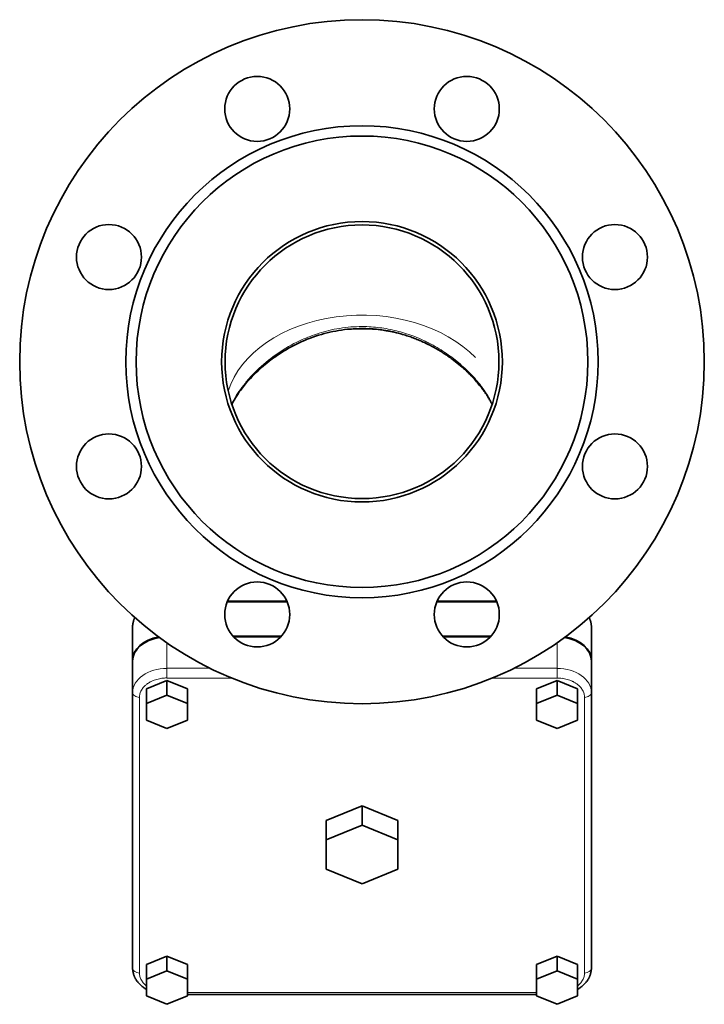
# Model space of a CAD drawing. Extents: x 1691 to 2227, y 281 to 779.
# Tile 3 of 9: x 1691 to 1791, y 424 to 568. Entities that reach past the tile are written whole.
import ezdxf

# ---------------------------------------------------------------- set-up
doc = ezdxf.new("R2010")
doc.units = 0

msp = doc.modelspace()

# ---------------------------------------------------------------- linework, layer by layer
at = {"color": 7, "lineweight": 13, "ltscale": 0.440342}
msp.add_line((1721.53, 483.2), (1730.34, 483.2), dxfattribs=at)
at = {"color": 7, "lineweight": 35, "ltscale": 0.434134}
msp.add_line((1730.27, 483.35), (1721.59, 483.35), dxfattribs=at)
at = {"color": 7, "lineweight": 13, "ltscale": 0.440343}
msp.add_line((1752.14, 483.2), (1760.95, 483.2), dxfattribs=at)
at = {"color": 7, "lineweight": 35, "ltscale": 0.434137}
msp.add_line((1760.89, 483.35), (1752.21, 483.35), dxfattribs=at)
at = {"color": 7, "lineweight": 35, "ltscale": 0.247488}
for p, q in [((1707.74, 479.67), (1707.74, 474.72)), ((1774.74, 479.67), (1774.74, 474.72))]:
    msp.add_line(p, q, dxfattribs=at)
at = {"color": 7, "lineweight": 35, "ltscale": 0.353867}
for p, q in [((1729.47, 478.25), (1722.39, 478.25)), ((1760.09, 478.25), (1753.01, 478.25))]:
    msp.add_line(p, q, dxfattribs=at)
at = {"color": 7, "lineweight": 35, "ltscale": 0.344075}
for p, q in [((1729.37, 478.14), (1722.49, 478.14)), ((1759.99, 478.14), (1753.11, 478.14))]:
    msp.add_line(p, q, dxfattribs=at)
at = {"color": 7, "lineweight": 13, "ltscale": 0.187193}
for p, q in [((1712.74, 473.55), (1712.74, 477.29)), ((1769.74, 473.55), (1769.74, 477.29))]:
    msp.add_line(p, q, dxfattribs=at)
at = {"color": 7, "lineweight": 35}
for p, q in [((1707.74, 434.41), (1707.74, 474.72)), ((1707.74, 470.01), (1707.74, 429.71)), ((1774.74, 429.71), (1774.74, 470.01)), ((1766.74, 425.88), (1715.74, 425.88))]:
    msp.add_line(p, q, dxfattribs=at)
at = {"color": 7, "lineweight": 35, "ltscale": 0.22981}
for p, q in [((1707.74, 474.61), (1707.74, 470.01)), ((1774.74, 470.01), (1774.74, 474.61))]:
    msp.add_line(p, q, dxfattribs=at)
at = {"color": 7, "lineweight": 35, "ltscale": 0.005296}
msp.add_line((1774.74, 474.72), (1774.74, 474.61), dxfattribs=at)
at = {"color": 7, "lineweight": 13, "ltscale": 0.317502}
msp.add_line((1719.09, 473.55), (1712.74, 473.55), dxfattribs=at)
at = {"color": 7, "lineweight": 13, "ltscale": 0.070711}
for p, q in [((1712.74, 472.13), (1712.74, 473.55)), ((1769.74, 473.55), (1769.74, 472.13))]:
    msp.add_line(p, q, dxfattribs=at)
at = {"color": 7, "lineweight": 13, "ltscale": 0.3175}
msp.add_line((1769.74, 473.55), (1763.39, 473.55), dxfattribs=at)
at = {"color": 7, "lineweight": 35, "ltscale": 0.162018}
for p, q in [((1712.74, 471.76), (1709.74, 470.53)), ((1715.74, 470.53), (1712.74, 471.76)), ((1769.74, 471.76), (1766.74, 470.53)), ((1772.74, 470.53), (1769.74, 471.76)), ((1712.74, 431.45), (1709.74, 430.23)), ((1715.74, 430.23), (1712.74, 431.45)), ((1769.74, 431.45), (1766.74, 430.23)), ((1772.74, 430.23), (1769.74, 431.45))]:
    msp.add_line(p, q, dxfattribs=at)
at = {"color": 7, "lineweight": 13, "ltscale": 0.473904}
msp.add_line((1722.22, 472.13), (1712.74, 472.13), dxfattribs=at)
at = {"color": 7, "lineweight": 35, "ltscale": 0.106065}
for p, q in [((1712.74, 469.63), (1712.74, 471.76)), ((1769.74, 469.63), (1769.74, 471.76)), ((1712.74, 429.33), (1712.74, 431.45)), ((1769.74, 429.33), (1769.74, 431.45))]:
    msp.add_line(p, q, dxfattribs=at)
at = {"color": 7, "lineweight": 13, "ltscale": 0.473902}
msp.add_line((1769.74, 472.13), (1760.26, 472.13), dxfattribs=at)
at = {"color": 7, "lineweight": 13}
for p, q in [((1708.74, 469.31), (1708.74, 429)), ((1773.74, 429), (1773.74, 469.31)), ((1715.74, 426.17), (1766.74, 426.17))]:
    msp.add_line(p, q, dxfattribs=at)
at = {"color": 7, "lineweight": 35, "ltscale": 0.106066}
for p, q in [((1709.74, 468.41), (1709.74, 470.53)), ((1715.74, 468.41), (1715.74, 470.53)), ((1766.74, 468.41), (1766.74, 470.53)), ((1772.74, 468.41), (1772.74, 470.53))]:
    msp.add_line(p, q, dxfattribs=at)
at = {"color": 7, "lineweight": 35, "ltscale": 0.162019}
for p, q in [((1709.74, 468.41), (1712.74, 469.63)), ((1712.74, 469.63), (1715.74, 468.41)), ((1766.74, 468.41), (1769.74, 469.63)), ((1769.74, 469.63), (1772.74, 468.41)), ((1712.74, 464.74), (1709.74, 465.96)), ((1715.74, 465.96), (1712.74, 464.74)), ((1769.74, 464.74), (1766.74, 465.96)), ((1772.74, 465.96), (1769.74, 464.74)), ((1709.74, 428.1), (1712.74, 429.33)), ((1712.74, 429.33), (1715.74, 428.1)), ((1766.74, 428.1), (1769.74, 429.33)), ((1769.74, 429.33), (1772.74, 428.1)), ((1712.74, 424.43), (1709.74, 425.65)), ((1715.74, 425.65), (1712.74, 424.43)), ((1769.74, 424.43), (1766.74, 425.65)), ((1772.74, 425.65), (1769.74, 424.43))]:
    msp.add_line(p, q, dxfattribs=at)
at = {"color": 7, "lineweight": 35, "ltscale": 0.122475}
for p, q in [((1709.74, 465.96), (1709.74, 468.41)), ((1715.74, 468.41), (1715.74, 465.96)), ((1766.74, 465.96), (1766.74, 468.41)), ((1772.74, 468.41), (1772.74, 465.96))]:
    msp.add_line(p, q, dxfattribs=at)
at = {"color": 7, "lineweight": 35, "ltscale": 0.283532}
for p, q in [((1741.24, 453.44), (1735.99, 451.3)), ((1746.49, 451.3), (1741.24, 453.44)), ((1741.24, 450.61), (1735.99, 448.47)), ((1746.49, 448.47), (1741.24, 450.61))]:
    msp.add_line(p, q, dxfattribs=at)
at = {"color": 7, "lineweight": 35, "ltscale": 0.141421}
for p, q in [((1741.24, 450.61), (1741.24, 453.44)), ((1735.99, 448.47), (1735.99, 451.3)), ((1746.49, 451.3), (1746.49, 448.47))]:
    msp.add_line(p, q, dxfattribs=at)
at = {"color": 7, "lineweight": 35, "ltscale": 0.214331}
for p, q in [((1735.99, 448.47), (1735.99, 444.18)), ((1746.49, 444.18), (1746.49, 448.47))]:
    msp.add_line(p, q, dxfattribs=at)
at = {"color": 7, "lineweight": 35, "ltscale": 0.283533}
for p, q in [((1735.99, 444.18), (1741.24, 442.04)), ((1741.24, 442.04), (1746.49, 444.18))]:
    msp.add_line(p, q, dxfattribs=at)
at = {"color": 7, "lineweight": 35, "ltscale": 0.106067}
for p, q in [((1709.74, 428.1), (1709.74, 430.23)), ((1715.74, 428.1), (1715.74, 430.23)), ((1766.74, 428.1), (1766.74, 430.23)), ((1772.74, 428.1), (1772.74, 430.23))]:
    msp.add_line(p, q, dxfattribs=at)
at = {"color": 7, "lineweight": 35, "ltscale": 0.122474}
for p, q in [((1709.74, 425.65), (1709.74, 428.1)), ((1715.74, 428.1), (1715.74, 425.65)), ((1766.74, 425.65), (1766.74, 428.1)), ((1772.74, 428.1), (1772.74, 425.65))]:
    msp.add_line(p, q, dxfattribs=at)
at = {"color": 7, "lineweight": 13}
for points in [[(1741.24, 523.51), (1740.83, 523.51), (1740.42, 523.49), (1740.01, 523.47), (1739.6, 523.45), (1739.2, 523.41), (1738.79, 523.36), (1738.38, 523.31), (1737.98, 523.25), (1737.58, 523.18), (1737.17, 523.11), (1736.77, 523.02), (1736.41, 522.94), (1736.04, 522.85), (1735.68, 522.75), (1735.32, 522.65), (1734.96, 522.54), (1734.61, 522.42), (1734.29, 522.32), (1733.97, 522.2), (1733.65, 522.08), (1733.34, 521.96), (1733.13, 521.87), (1732.93, 521.79), (1732.72, 521.7), (1732.51, 521.61), (1732.31, 521.51), (1732.11, 521.42), (1731.9, 521.32), (1731.7, 521.22), (1731.3, 521.02), (1730.9, 520.8), (1730.51, 520.58), (1730.12, 520.36), (1729.74, 520.12), (1729.36, 519.88), (1728.99, 519.63), (1728.63, 519.38), (1728.27, 519.12), (1727.92, 518.85), (1727.57, 518.58), (1727.23, 518.31), (1726.89, 518.03), (1726.57, 517.74), (1726.24, 517.44), (1725.91, 517.13), (1725.6, 516.82), (1725.29, 516.5), (1724.99, 516.19), (1724.7, 515.86), (1724.56, 515.7), (1724.42, 515.54), (1724.29, 515.38), (1724.16, 515.21), (1723.92, 514.92), (1723.69, 514.62), (1723.48, 514.32), (1723.27, 514.02), (1723.07, 513.72), (1722.88, 513.42), (1722.7, 513.12), (1722.52, 512.82), (1722.36, 512.52), (1722.21, 512.22)], [(1753.06, 519.92), (1752.78, 520.1), (1752.49, 520.27), (1752.2, 520.45), (1751.91, 520.62), (1751.62, 520.78), (1751.32, 520.94), (1751.17, 521.02), (1751.02, 521.1), (1750.87, 521.17), (1750.72, 521.25), (1750.49, 521.36), (1750.27, 521.47), (1750.04, 521.57), (1749.81, 521.68), (1749.52, 521.8), (1749.23, 521.92), (1748.94, 522.04), (1748.65, 522.15), (1748.36, 522.26), (1748.06, 522.36), (1747.76, 522.46), (1747.46, 522.56), (1747.17, 522.65), (1746.87, 522.73), (1746.57, 522.81), (1746.27, 522.89), (1745.97, 522.96), (1745.66, 523.03), (1745.36, 523.1), (1745.05, 523.15), (1744.75, 523.21), (1744.44, 523.26), (1744.14, 523.31), (1743.83, 523.35), (1743.52, 523.38), (1743.21, 523.42), (1742.9, 523.44), (1742.59, 523.47), (1742.28, 523.48), (1741.97, 523.5), (1741.66, 523.51), (1741.45, 523.51), (1741.24, 523.51)], [(1760.27, 512.22), (1760.17, 512.41), (1760.07, 512.61), (1759.96, 512.81), (1759.85, 513.01), (1759.73, 513.21), (1759.6, 513.41), (1759.48, 513.61), (1759.35, 513.82), (1759.21, 514.02), (1759.07, 514.22), (1758.93, 514.42), (1758.78, 514.62), (1758.7, 514.73), (1758.61, 514.84), (1758.44, 515.07), (1758.26, 515.29), (1758.08, 515.51), (1757.89, 515.73), (1757.7, 515.95), (1757.51, 516.16), (1757.31, 516.38), (1757.1, 516.59), (1756.9, 516.8), (1756.68, 517.01), (1756.47, 517.22), (1756.25, 517.43), (1756.02, 517.64), (1755.79, 517.84), (1755.56, 518.05), (1755.33, 518.24), (1755.09, 518.44), (1754.84, 518.64), (1754.6, 518.83), (1754.35, 519.02), (1754.1, 519.2), (1753.84, 519.39), (1753.59, 519.57), (1753.46, 519.65), (1753.33, 519.74), (1753.19, 519.83), (1753.06, 519.92)], [(1710.55, 471.67), (1710.43, 471.62), (1710.32, 471.56), (1710.21, 471.5), (1710.1, 471.43), (1710.05, 471.4), (1710, 471.36), (1709.93, 471.32), (1709.86, 471.27), (1709.8, 471.22), (1709.72, 471.16), (1709.65, 471.1), (1709.58, 471.04), (1709.53, 471), (1709.49, 470.95), (1709.44, 470.9), (1709.39, 470.85)], [(1773.09, 470.85), (1773.02, 470.93), (1772.95, 471), (1772.87, 471.07), (1772.79, 471.13), (1772.71, 471.2), (1772.63, 471.26), (1772.54, 471.33), (1772.45, 471.39), (1772.37, 471.44), (1772.28, 471.49), (1772.2, 471.54), (1772.13, 471.57), (1772.07, 471.61), (1772, 471.64), (1771.93, 471.67)]]:
    msp.add_lwpolyline(points, dxfattribs=at)
at = {"color": 7, "lineweight": 35}
for points in [[(1722.23, 512.15), (1722.31, 512.3), (1722.39, 512.45), (1722.48, 512.61), (1722.56, 512.76), (1722.65, 512.91), (1722.75, 513.07), (1722.84, 513.22), (1722.94, 513.38), (1723.14, 513.68), (1723.32, 513.95), (1723.52, 514.22), (1723.72, 514.49), (1723.93, 514.77), (1724.17, 515.07), (1724.42, 515.36), (1724.67, 515.65), (1724.94, 515.94), (1725.21, 516.23), (1725.49, 516.52), (1725.78, 516.81), (1726.05, 517.06), (1726.31, 517.3), (1726.57, 517.53), (1726.83, 517.76), (1727.1, 517.99), (1727.38, 518.21), (1727.66, 518.44), (1727.94, 518.65), (1728.12, 518.79), (1728.3, 518.92), (1728.5, 519.06), (1728.69, 519.19), (1729.05, 519.44), (1729.41, 519.67), (1729.77, 519.9), (1730.14, 520.12), (1730.52, 520.34), (1730.9, 520.55), (1731.28, 520.75), (1731.67, 520.95), (1732.06, 521.14), (1732.45, 521.32), (1732.85, 521.49), (1733.25, 521.65), (1733.66, 521.81), (1734.07, 521.96), (1734.47, 522.1), (1734.89, 522.24), (1735.3, 522.36), (1735.72, 522.48), (1736.13, 522.59), (1736.55, 522.69), (1736.98, 522.78), (1737.4, 522.86), (1737.82, 522.94), (1738.25, 523), (1738.67, 523.06), (1739.1, 523.11), (1739.53, 523.15), (1739.95, 523.18), (1740.38, 523.2), (1740.81, 523.21), (1741.24, 523.22)], [(1753.11, 519.64), (1752.95, 519.75), (1752.78, 519.85), (1752.61, 519.96), (1752.44, 520.06), (1752.28, 520.16), (1752.1, 520.26), (1751.93, 520.35), (1751.76, 520.45), (1751.59, 520.55), (1751.41, 520.64), (1751.24, 520.73), (1751.06, 520.82), (1750.89, 520.91), (1750.71, 521), (1750.53, 521.08), (1750.35, 521.17), (1750.18, 521.25), (1749.99, 521.33), (1749.81, 521.41), (1749.63, 521.49), (1749.45, 521.56), (1749.27, 521.64), (1749.08, 521.71), (1748.9, 521.78), (1748.72, 521.85), (1748.53, 521.92), (1748.35, 521.99), (1748.16, 522.05), (1747.97, 522.11), (1747.79, 522.18), (1747.6, 522.24), (1747.41, 522.29), (1747.16, 522.37), (1746.9, 522.44), (1746.59, 522.53), (1746.27, 522.61), (1746.11, 522.65), (1745.95, 522.68), (1745.79, 522.72), (1745.63, 522.75), (1745.47, 522.79), (1745.31, 522.82), (1745.15, 522.85), (1744.99, 522.88), (1744.83, 522.91), (1744.67, 522.93), (1744.51, 522.96), (1744.35, 522.99), (1744.16, 523.01), (1743.96, 523.04), (1743.77, 523.06), (1743.58, 523.09), (1743.38, 523.11), (1743.19, 523.13), (1742.99, 523.14), (1742.8, 523.16), (1742.6, 523.17), (1742.41, 523.18), (1742.21, 523.19), (1742.02, 523.2), (1741.82, 523.21), (1741.63, 523.21), (1741.43, 523.22), (1741.24, 523.22)], [(1753.11, 519.64), (1753.28, 519.54), (1753.45, 519.43), (1753.61, 519.32), (1753.77, 519.2), (1753.94, 519.09), (1754.1, 518.97), (1754.26, 518.86), (1754.41, 518.74), (1754.66, 518.56), (1754.9, 518.37), (1755.15, 518.18), (1755.38, 517.98), (1755.62, 517.79), (1755.85, 517.59), (1755.96, 517.49), (1756.07, 517.39), (1756.19, 517.28), (1756.31, 517.18), (1756.49, 517), (1756.68, 516.83), (1756.85, 516.66), (1757.02, 516.49), (1757.19, 516.32), (1757.35, 516.14), (1757.51, 515.97), (1757.67, 515.8), (1757.83, 515.63), (1757.98, 515.45), (1758.13, 515.28), (1758.28, 515.1), (1758.42, 514.92), (1758.57, 514.74), (1758.68, 514.59), (1758.8, 514.44), (1758.88, 514.33), (1758.97, 514.21), (1759.06, 514.09), (1759.14, 513.97), (1759.22, 513.86), (1759.3, 513.74), (1759.38, 513.62), (1759.46, 513.51), (1759.53, 513.39), (1759.6, 513.28), (1759.67, 513.16), (1759.74, 513.05), (1759.81, 512.93), (1759.88, 512.82), (1759.94, 512.71), (1760.01, 512.59), (1760.07, 512.48), (1760.13, 512.37), (1760.19, 512.26), (1760.25, 512.15)], [(1707.74, 479.67), (1707.74, 479.74), (1707.74, 479.81), (1707.75, 479.89), (1707.76, 479.96), (1707.76, 480.03), (1707.78, 480.1), (1707.79, 480.18), (1707.8, 480.25), (1707.82, 480.32), (1707.84, 480.39), (1707.86, 480.46), (1707.88, 480.53), (1707.9, 480.6), (1707.93, 480.67), (1707.95, 480.74), (1707.98, 480.79), (1708, 480.85), (1708.03, 480.91), (1708.06, 480.97)], [(1774.42, 480.97), (1774.45, 480.9), (1774.49, 480.83), (1774.52, 480.76), (1774.54, 480.7), (1774.56, 480.65), (1774.59, 480.57), (1774.61, 480.5), (1774.64, 480.42), (1774.66, 480.34), (1774.67, 480.27), (1774.69, 480.19), (1774.7, 480.13), (1774.71, 480.06), (1774.72, 480), (1774.73, 479.93), (1774.73, 479.86), (1774.74, 479.8), (1774.74, 479.73), (1774.74, 479.67)], [(1707.74, 429.71), (1707.74, 429.63), (1707.74, 429.55), (1707.75, 429.48), (1707.76, 429.4), (1707.76, 429.33), (1707.77, 429.25), (1707.79, 429.17), (1707.8, 429.1), (1707.82, 429.03), (1707.84, 428.95), (1707.86, 428.88), (1707.88, 428.81), (1707.9, 428.74), (1707.92, 428.67), (1707.95, 428.6), (1707.98, 428.53), (1708, 428.48), (1708.03, 428.41), (1708.06, 428.35), (1708.09, 428.29), (1708.12, 428.23), (1708.15, 428.17), (1708.19, 428.11), (1708.23, 428.05), (1708.26, 427.99), (1708.32, 427.91), (1708.37, 427.83), (1708.44, 427.74), (1708.5, 427.66), (1708.57, 427.58), (1708.64, 427.5), (1708.68, 427.45), (1708.73, 427.4), (1708.78, 427.36), (1708.83, 427.31), (1708.88, 427.26), (1708.93, 427.21), (1708.98, 427.17), (1709.03, 427.12), (1709.09, 427.08), (1709.15, 427.03), (1709.21, 426.98), (1709.27, 426.93), (1709.34, 426.89), (1709.4, 426.84), (1709.47, 426.8), (1709.54, 426.76), (1709.6, 426.71), (1709.67, 426.67), (1709.74, 426.63)], [(1774.74, 429.71), (1774.74, 429.63), (1774.74, 429.55), (1774.73, 429.48), (1774.72, 429.4), (1774.72, 429.33), (1774.7, 429.25), (1774.69, 429.17), (1774.68, 429.1), (1774.66, 429.03), (1774.64, 428.95), (1774.62, 428.88), (1774.6, 428.81), (1774.58, 428.74), (1774.56, 428.67), (1774.53, 428.6), (1774.5, 428.53), (1774.48, 428.48), (1774.45, 428.41), (1774.42, 428.35), (1774.39, 428.29), (1774.36, 428.23), (1774.33, 428.17), (1774.29, 428.11), (1774.25, 428.05), (1774.22, 427.99), (1774.16, 427.91), (1774.11, 427.83), (1774.04, 427.74), (1773.98, 427.66), (1773.91, 427.58), (1773.84, 427.5), (1773.8, 427.45), (1773.75, 427.4), (1773.7, 427.36), (1773.65, 427.31), (1773.6, 427.26), (1773.55, 427.21), (1773.5, 427.17), (1773.45, 427.12), (1773.39, 427.08), (1773.33, 427.03), (1773.27, 426.98), (1773.21, 426.93), (1773.14, 426.89), (1773.08, 426.84), (1773.01, 426.8), (1772.94, 426.76), (1772.88, 426.71), (1772.81, 426.67), (1772.74, 426.63)]]:
    msp.add_lwpolyline(points, dxfattribs=at)
for centre, radius in [((1741.24, 518.37), 50), ((1725.93, 555.33), 4.75), ((1756.55, 555.33), 4.75), ((1741.24, 518.37), 34.5), ((1741.24, 518.37), 33), ((1704.28, 533.68), 4.75), ((1741.24, 518.37), 20.5), ((1741.24, 518.37), 20), ((1778.19, 533.68), 4.75), ((1704.28, 503.07), 4.75), ((1778.19, 503.07), 4.75), ((1725.93, 481.42), 4.75), ((1756.55, 481.42), 4.75)]:
    msp.add_circle(centre, radius, dxfattribs=at)
for centre, radius, start, end in [((1741.24, 493.55), 29.63, 85.9871, 90.0022), ((1741.21, 518.38), 20.03, 355.8495, 358.8439)]:
    msp.add_arc(centre, radius, start, end, dxfattribs=at)
at = {"color": 7, "lineweight": 13}
for centre, radius, start, end in [((1711.34, 469.04), 2.66, 136.9718, 150.5143), ((1712.54, 467.34), 4.77, 105.5165, 114.697), ((1712.7, 466.81), 5.32, 97.3901, 105.5826), ((1712.74, 466.53), 5.61, 89.9803, 97.4407), ((1769.74, 466.53), 5.6, 82.5584, 90.0214), ((1769.78, 466.81), 5.32, 74.4182, 82.6102), ((1769.94, 467.34), 4.77, 65.3032, 74.4839), ((1771.14, 469.04), 2.66, 29.4863, 43.0286), ((1710.77, 469.3), 2.03, 165.2377, 179.9613), ((1710.96, 469.25), 2.23, 150.5377, 165.1632), ((1771.52, 469.25), 2.23, 14.8372, 29.4638), ((1771.71, 469.3), 2.03, 0.0419, 14.7606), ((1710.77, 429), 2.03, 180.0419, 194.7606), ((1771.71, 429), 2.03, 345.2377, 359.9613), ((1710.96, 429.06), 2.23, 194.8372, 209.4638), ((1711.34, 429.27), 2.66, 209.4863, 223.0286), ((1771.14, 429.27), 2.66, 316.9718, 330.5143), ((1771.52, 429.06), 2.23, 330.5377, 345.1632), ((1711.73, 429.62), 3.19, 222.8639, 231.4102), ((1770.75, 429.62), 3.19, 308.6006, 317.1367)]:
    msp.add_arc(centre, radius, start, end, dxfattribs=at)
for centre, major_axis, start_param, end_param in [((1741.24, 511.05), (-20, 0), 3.735882, 6.067037), ((1712.74, 479.67), (-5, 0), 5.911037, 6.283185), ((1769.74, 479.67), (5, 0), 6.283185, 6.655326), ((1712.74, 470.01), (5, 0), 1.570796, 3.141593), ((1769.74, 470.01), (5, 0), 6.283185, 7.853982), ((1708.74, 470.01), (-1, 0), 6.283183, 7.853982), ((1773.74, 470.01), (-1, 0), 1.570796, 3.141593), ((1708.74, 429.71), (1, 0), 3.141593, 4.712389), ((1773.74, 429.71), (1, 0), 4.712389, 6.283183)]:
    msp.add_ellipse(centre, major_axis=major_axis, ratio=0.707107, start_param=start_param, end_param=end_param, dxfattribs=at)
at = {"color": 7, "lineweight": 35}
for centre, major_axis, start_param, end_param in [((1741.24, 508.34), (-21, 0), 4.712389, 4.811184), ((1712.74, 474.72), (5, 0), 1.812286, 3.141593), ((1712.74, 474.61), (-5, 0), 4.929701, 6.283185), ((1769.74, 474.61), (-5, 0), 3.141593, 4.495077), ((1769.74, 474.72), (5, 0), 0, 1.329312), ((1712.74, 434.41), (5, 0), 3.141593, 3.1427)]:
    msp.add_ellipse(centre, major_axis=major_axis, ratio=0.707107, start_param=start_param, end_param=end_param, dxfattribs=at)

doc.saveas('drawing.dxf')
